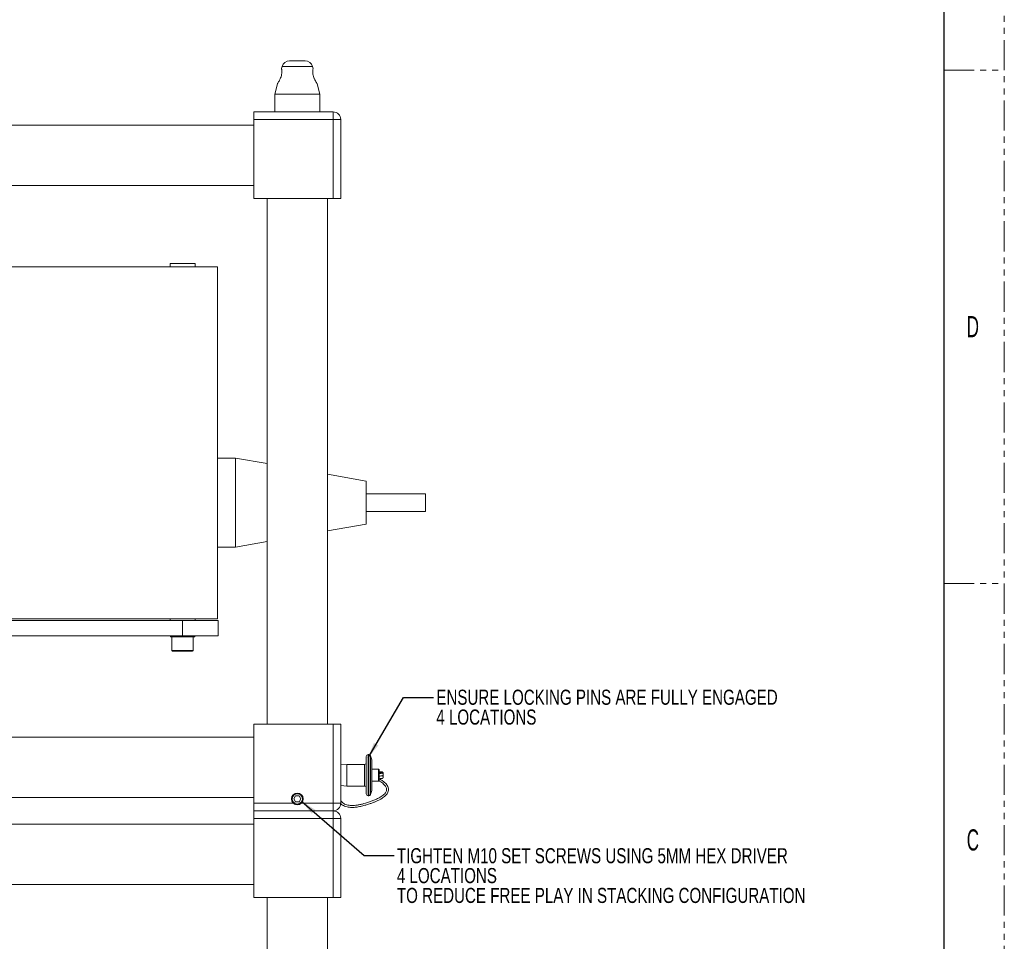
# Model space of a CAD drawing. Header units: millimetres. Extents: x 0 to 1118, y 0 to 864.
# Tile 9 of 13: x 910 to 1118, y 249 to 442. Entities that reach past the tile are written whole.
import ezdxf

# ---------------------------------------------------------------- set-up
doc = ezdxf.new("R2010")
doc.units = ezdxf.units.MM
doc.linetypes.add('PHANTOM', pattern=[12.7, 6.35, -1.27, 1.27, -1.27, 1.27, -1.27])
doc.styles.add('SLDTEXTSTYLE0', font='TXT', dxfattribs={"width": 0.75})
doc.styles.add('SLDTEXTSTYLE1', font='TXT', dxfattribs={"width": 0.6})
doc.dimstyles.new('SLDDIMSTYLE2', dxfattribs={"dimtxt": 0.18, "dimasz": 3.302, "dimexe": 0, "dimexo": 0.0625, "dimgap": 0, "dimtad": 0, "dimtih": 1, "dimtoh": 1, "dimdec": 0, "dimrnd": 1e-09, "dimzin": 0, "dimdsep": 46, "dimtxsty": 'Standard', "dimsah": 1, "dimcen": 0.09, "dimadec": 0, "dimazin": 0, "dimtfac": 3.302, "dimtdec": 0, "dimtofl": 0, "dimtmove": 0, "dimatfit": 3, "dimfxl": 1, "dimfrac": 2, "dimtolj": 1, "dimtzin": 0, "dimarcsym": 0})

# ---------------------------------------------------------------- blocks, each defined once
blk = doc.blocks.new('SW_NOTE_41')
at = {"color": 0, "linetype": 'Continuous', "lineweight": 0, "char_height": 3.175, "attachment_point": 1, "style": 'SLDTEXTSTYLE0'}
for s, insert in [('TIGHTEN M10 SET SCREWS USING 5MM HEX DRIVER', (0.55, 1.57)), ('4 LOCATIONS', (0.55, -2.61)), ('TO REDUCE FREE PLAY IN STACKING CONFIGURATION', (0.55, -6.78))]:
    blk.add_mtext(s, dxfattribs=dict(at, insert=insert))
blk = doc.blocks.new('SW_NOTE_42')
at = {"color": 0, "linetype": 'Continuous', "lineweight": 0, "char_height": 3.175, "attachment_point": 1, "style": 'SLDTEXTSTYLE0'}
for s, insert in [('ENSURE LOCKING PINS ARE FULLY ENGAGED', (0.56, 1.64)), ('4 LOCATIONS', (0.56, -2.53))]:
    blk.add_mtext(s, dxfattribs=dict(at, insert=insert))

msp = doc.modelspace()

# ---------------------------------------------------------------- linework, layer by layer
at = {"color": 7, "linetype": 'PHANTOM', "lineweight": 0}
for p, q in [((1117.6, 0), (1117.6, 863.6)), ((1104.9, 431.8), (1117.6, 431.8)), ((1104.9, 323.85), (1117.6, 323.85))]:
    msp.add_line(p, q, dxfattribs=at)
at = {"color": 7, "linetype": 'Continuous', "lineweight": 30}
msp.add_line((1104.9, 838.2), (1104.9, 25.4), dxfattribs=at)
at = {"color": 7, "linetype": 'Continuous', "lineweight": 15}
for p, q in [((967.1774, 433.7903), (970.4573, 433.7903)), ((965.6078, 432.5859), (965.4883, 432.1398)), ((972.1516, 432.1205), (972.0269, 432.5859)), ((964.6353, 428.9564), (964.0549, 426.7903)), ((973.5799, 426.7903), (973.0017, 428.948)), ((964.0549, 426.7903), (964.0549, 423.0403)), ((964.0549, 426.7903), (968.8174, 426.7903)), ((968.8174, 426.7903), (973.5799, 426.7903)), ((973.5799, 423.0403), (973.5799, 426.7903)), ((959.6924, 423.0403), (976.3549, 423.0403)), ((959.6924, 421.4528), (959.6924, 423.0403)), ((976.3549, 423.0403), (976.3549, 421.4528)), ((959.6924, 404.7903), (959.6924, 421.4528)), ((976.3549, 421.4528), (959.6924, 421.4528)), ((976.3549, 404.7903), (976.3549, 421.4528)), ((977.9424, 421.4528), (976.3549, 421.4528)), ((977.9424, 421.4528), (977.9424, 404.7903)), ((959.6924, 420.2653), (702.9424, 420.2653)), ((702.9424, 407.5653), (959.6924, 407.5653)), ((976.3549, 404.7903), (959.6924, 404.7903)), ((962.4674, 404.7903), (962.4674, 294.2903)), ((975.1674, 294.2903), (975.1674, 404.7903)), ((977.9424, 404.7903), (976.3549, 404.7903)), ((741.0424, 390.434), (952.0424, 390.434)), ((942.0299, 391.184), (942.0299, 390.434)), ((942.0299, 391.184), (947.3049, 391.184)), ((947.3049, 390.434), (947.3049, 391.184)), ((952.0424, 390.434), (952.0424, 316.434)), ((955.7924, 350.2465), (952.0424, 350.2465)), ((962.4674, 349.0696), (955.7924, 350.2465)), ((955.7924, 350.2465), (955.7924, 331.4965)), ((983.2924, 345.3976), (975.1674, 346.8302)), ((983.2924, 345.3976), (983.2924, 336.3455)), ((995.7924, 342.7465), (983.2924, 342.7465)), ((995.7924, 342.7465), (995.7924, 338.9965)), ((983.2924, 338.9965), (995.7924, 338.9965)), ((975.1674, 334.9129), (983.2924, 336.3455)), ((955.7924, 331.4965), (962.4674, 332.6735)), ((952.0424, 331.4965), (955.7924, 331.4965)), ((741.0424, 316.434), (952.0424, 316.434)), ((748.4174, 316.059), (944.6674, 316.059)), ((942.0299, 316.434), (942.0299, 316.059)), ((944.6674, 312.884), (944.6674, 316.059)), ((944.6674, 316.059), (952.1674, 316.059)), ((947.3049, 316.059), (947.3049, 316.434)), ((952.1674, 316.059), (952.1674, 312.884)), ((748.4174, 312.884), (944.6674, 312.884)), ((942.1049, 312.884), (942.1049, 312.634)), ((942.1049, 312.634), (944.6674, 312.634)), ((942.4174, 312.634), (942.4174, 309.784)), ((944.6674, 312.884), (947.2299, 312.884)), ((952.1674, 312.884), (944.6674, 312.884)), ((944.6674, 312.634), (947.2299, 312.634)), ((946.9174, 309.784), (946.9174, 312.634)), ((947.2299, 312.634), (947.2299, 312.884)), ((959.6924, 294.2903), (976.3549, 294.2903)), ((959.6924, 277.6278), (959.6924, 294.2903)), ((976.3549, 277.6278), (976.3549, 294.2903)), ((976.3549, 294.2903), (977.9424, 294.2903)), ((977.9424, 294.2903), (977.9424, 277.6278)), ((959.6924, 291.5153), (702.9424, 291.5153)), ((983.332, 279.6033), (983.332, 287.4773)), ((983.8478, 287.8742), (983.7288, 287.8742)), ((984.5226, 286.7838), (984.2207, 287.613)), ((984.5226, 286.7838), (984.5226, 280.2968)), ((977.9779, 285.6873), (977.9424, 285.6518)), ((977.9424, 281.4288), (977.9424, 285.6518)), ((977.9424, 285.0353), (977.9424, 285.0353)), ((979.2626, 285.8223), (977.9779, 285.6873)), ((977.9779, 285.6873), (977.9779, 281.3933)), ((982.9351, 285.8223), (979.2626, 285.8223)), ((979.2626, 285.8223), (979.2626, 281.2583)), ((985.9156, 284.7849), (984.5226, 284.7849)), ((986.0109, 284.6896), (986.0109, 284.2457)), ((986.0109, 284.2457), (986.0109, 282.3909)), ((977.9424, 282.0453), (977.9424, 282.0453)), ((984.5226, 282.2957), (985.9156, 282.2957)), ((977.9424, 281.4288), (977.9779, 281.3933)), ((977.9779, 281.3933), (979.2626, 281.2583)), ((979.2626, 281.2583), (982.9351, 281.2583)), ((984.2207, 279.4676), (984.5226, 280.2968)), ((702.9424, 278.8153), (959.6924, 278.8153)), ((968.4565, 279.1653), (968.0957, 278.5403)), ((968.0957, 278.5403), (968.4565, 277.9153)), ((969.1782, 279.1653), (968.4565, 279.1653)), ((968.4565, 277.9153), (969.1782, 277.9153)), ((969.5391, 278.5403), (969.1782, 279.1653)), ((969.1782, 277.9153), (969.5391, 278.5403)), ((983.7288, 279.2064), (983.8478, 279.2064)), ((959.6924, 277.6278), (968.2731, 277.6278)), ((959.6924, 276.0403), (959.6924, 277.6278)), ((959.6924, 276.0403), (976.3549, 276.0403)), ((959.6924, 274.4528), (959.6924, 276.0403)), ((969.3617, 277.6278), (976.3549, 277.6278)), ((977.9424, 277.6278), (976.3549, 277.6278)), ((976.3549, 277.6278), (976.3549, 276.0403)), ((976.3549, 276.0403), (976.3549, 274.4528)), ((959.6924, 257.7903), (959.6924, 274.4528)), ((976.3549, 274.4528), (959.6924, 274.4528)), ((976.3549, 257.7903), (976.3549, 274.4528)), ((977.9424, 274.4528), (976.3549, 274.4528)), ((977.9424, 274.4528), (977.9424, 257.7903)), ((959.6924, 273.2653), (702.9424, 273.2653)), ((702.9424, 260.5653), (959.6924, 260.5653)), ((976.3549, 257.7903), (959.6924, 257.7903)), ((962.4674, 257.7903), (962.4674, 147.2903)), ((975.1674, 147.2903), (975.1674, 257.7903)), ((977.9424, 257.7903), (976.3549, 257.7903))]:
    msp.add_line(p, q, dxfattribs=at)
at = {"color": 9, "linetype": 'Continuous', "lineweight": 15}
for p, q in [((968.8174, 432.5859), (965.6078, 432.5859)), ((972.0269, 432.5859), (968.8174, 432.5859)), ((942.4174, 309.784), (944.6674, 309.784)), ((944.6674, 309.784), (946.9174, 309.784)), ((983.7288, 287.8742), (983.7288, 279.2064)), ((983.8478, 279.2064), (983.8478, 287.8742)), ((984.2207, 287.613), (984.2207, 279.4676)), ((982.9351, 281.2583), (982.9351, 285.8223)), ((985.9156, 284.3042), (985.9156, 284.7849)), ((985.9156, 282.2957), (985.9156, 284.3042))]:
    msp.add_line(p, q, dxfattribs=at)
at = {"color": 7, "linetype": 'Continuous', "lineweight": 15}
msp.add_circle((968.8174, 278.5403), 1.25, dxfattribs=at)
for centre, radius, start, end in [((967.1774, 432.1653), 1.625, 90, 165), ((970.4573, 432.1653), 1.625, 15, 90), ((976.3549, 421.4528), 1.5875, 0, 90), ((942.5674, 309.784), 0.15, 180, 270), ((946.7674, 309.784), 0.15, 270, 0), ((982.9351, 286.2192), 0.3969, 270, 0), ((983.7288, 287.4773), 0.3969, 90, 180), ((983.8478, 287.4773), 0.3969, 20, 90), ((985.9156, 284.6896), 0.0953, 0, 90), ((985.9156, 282.3909), 0.0953, 270, 0), ((982.9351, 280.8614), 0.3969, 0, 90), ((968.8174, 278.5403), 1.0625, 300.815256, 239.184744), ((983.7288, 279.6033), 0.3969, 180, 270), ((983.8478, 279.6033), 0.3969, 270, 340), ((976.3549, 277.6278), 1.5875, 270, 0), ((976.3549, 274.4528), 1.5875, 0, 90)]:
    msp.add_arc(centre, radius, start, end, dxfattribs=at)
for points, knots in [([(965.4885, 432.1397), (965.4885, 432.1399), (965.4826, 432.1696), (965.5048, 432.0659), (965.5455, 431.8242), (965.5706, 431.419), (965.5239, 430.9349), (965.3953, 430.4339), (965.2017, 429.9448), (965.0151, 429.58), (964.9117, 429.3995), (964.8809, 429.3456)], [0, 0, 0, 0, 0.00089306, 0.13441806, 0.26783417, 0.40393679, 0.53552164, 0.6595581, 0.78936215, 0.93712995, 1, 1, 1, 1]), ([(972.3216, 430.2333), (972.2643, 430.3998), (972.1495, 430.7332), (972.0734, 431.2364), (972.0736, 431.6639), (972.1116, 431.972), (972.1456, 432.1371), (972.1426, 432.1225), (972.1416, 432.1178)], [0, 0, 0, 0, 0.18495273, 0.37054077, 0.54422956, 0.72204746, 0.91050696, 1, 1, 1, 1]), ([(964.8809, 429.3456), (964.8227, 429.2484), (964.7061, 429.0537), (964.6247, 428.9308), (964.6378, 428.9508), (964.6405, 428.955)], [0, 0, 0, 0, 0.44070683, 0.88350104, 1, 1, 1, 1]), ([(972.9993, 428.9473), (973.0008, 428.945), (973.0171, 428.9197), (972.9586, 429.0096), (972.8352, 429.2053), (972.6359, 429.5466), (972.4502, 429.9109), (972.3499, 430.1622), (972.3216, 430.2333)], [0, 0, 0, 0, 0.02005864, 0.21884977, 0.4182217, 0.64146089, 0.89855848, 1, 1, 1, 1]), ([(942.5674, 309.634), (942.5954, 309.634), (942.6386, 309.634), (942.9004, 309.634), (943.1715, 309.634), (943.5079, 309.634), (943.9968, 309.634), (944.4032, 309.634), (944.6674, 309.634)], [0, 0, 0, 0, 0.23945684, 0.36836066, 0.5, 0.63163934, 0.76054316, 1, 1, 1, 1]), ([(944.6674, 309.634), (944.9315, 309.634), (945.3379, 309.634), (945.8268, 309.634), (946.1633, 309.634), (946.4343, 309.634), (946.6962, 309.634), (946.7393, 309.634), (946.7674, 309.634)], [0, 0, 0, 0, 0.239456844, 0.36836066, 0.5, 0.63163934, 0.760543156, 1, 1, 1, 1]), ([(986.6583, 284.222), (986.6331, 284.2301), (986.5851, 284.2456), (986.3361, 284.2648), (986.1011, 284.2774), (986.0109, 284.2822)], [0, 0, 0, 0, 0.40497625, 0.7714286, 1, 1, 1, 1]), ([(986.5794, 284.2206), (986.5746, 284.216), (986.5648, 284.2066), (986.4169, 284.1882), (986.2366, 284.1733), (986.0334, 284.1645), (986.0109, 284.1635)], [0, 0, 0, 0, 0.248223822, 0.50090184, 0.944759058, 1, 1, 1, 1]), ([(986.6588, 283.9615), (986.6494, 283.9671), (986.6312, 283.9779), (986.4652, 283.9982), (986.2638, 284.0144), (986.043, 284.0239), (986.0109, 284.0253)], [0, 0, 0, 0, 0.25945656, 0.50265531, 0.92758112, 1, 1, 1, 1]), ([(986.5813, 283.9611), (986.563, 283.9539), (986.5278, 283.9401), (986.305, 283.9227), (986.0889, 283.9111), (986.0109, 283.9069)], [0, 0, 0, 0, 0.40881029, 0.78648014, 1, 1, 1, 1]), ([(986.8628, 283.8178), (986.8683, 283.8274), (986.8851, 283.8567), (986.8976, 283.9138), (986.8979, 283.9842), (986.8797, 284.0527), (986.8461, 284.1129), (986.789, 284.1748), (986.7046, 284.2229), (986.6371, 284.23), (986.6058, 284.2333)], [0, 0, 0, 0, 0.055580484, 0.170021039, 0.287595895, 0.405328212, 0.520273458, 0.630066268, 0.828554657, 1, 1, 1, 1]), ([(986.6058, 283.4029), (986.6304, 283.4051), (986.684, 283.41), (986.7731, 283.4484), (986.8416, 283.5131), (986.881, 283.5871), (986.898, 283.6536), (986.8979, 283.7243), (986.88, 283.7927), (986.8466, 283.853), (986.7897, 283.9148), (986.706, 283.9629), (986.6386, 283.9701), (986.6074, 283.9735)], [0, 0, 0, 0, 0.09125252, 0.19840572, 0.32458428, 0.39488901, 0.46868933, 0.54440948, 0.6201326, 0.69395804, 0.7643542, 0.89117987, 1, 1, 1, 1]), ([(977.9008, 277.6151), (977.9201, 277.593), (978.0424, 277.4526), (978.3439, 277.2586), (978.9315, 276.9438), (979.6973, 276.7746), (980.5833, 276.7545), (981.4428, 276.8363), (982.3374, 277.0066), (983.1357, 277.2367), (983.8472, 277.4583), (984.4636, 277.6607), (985.0749, 277.8957), (985.6587, 278.1455), (986.2295, 278.4276), (986.7368, 278.7273), (987.1481, 279.0262), (987.4622, 279.3132), (987.7187, 279.6189), (987.9177, 279.9714), (988.0135, 280.3363), (988.0086, 280.6918), (987.9217, 281.0332), (987.7564, 281.3644), (987.5054, 281.6985), (987.1822, 282.0232), (986.7871, 282.3398), (986.3955, 282.6073), (986.1346, 282.7544), (986.0525, 282.8007)], [0, 0, 0, 0, 0.00543365, 0.03442132, 0.06379986, 0.12553702, 0.17090379, 0.22089688, 0.2783871, 0.33238205, 0.36827284, 0.41060844, 0.44735662, 0.48615278, 0.52611229, 0.56589448, 0.60083745, 0.63137581, 0.66079104, 0.69684513, 0.73740193, 0.77099583, 0.80203663, 0.83902299, 0.87601751, 0.91093965, 0.94720229, 0.9833841, 1, 1, 1, 1]), ([(986.007, 282.3682), (986.048, 282.3447), (986.2642, 282.2207), (986.5976, 281.9856), (986.9644, 281.6849), (987.2482, 281.3878), (987.4531, 281.097), (987.5717, 280.8224), (987.6207, 280.5651), (987.5997, 280.2786), (987.4786, 279.9792), (987.2801, 279.7028), (987.0235, 279.4419), (986.6838, 279.1716), (986.1804, 278.8503), (985.5202, 278.5131), (984.7627, 278.1963), (984.1057, 277.9552), (983.5727, 277.7717), (983.0762, 277.6181), (982.4886, 277.465), (981.8172, 277.3129), (981.1462, 277.2029), (980.5301, 277.1541), (979.966, 277.1664), (979.4478, 277.2381), (978.9813, 277.3738), (978.4438, 277.6351), (978.1406, 277.9333), (977.9424, 278.1282)], [0, 0, 0, 0, 0.00884012, 0.0466446, 0.08379353, 0.11979358, 0.1581827, 0.19453617, 0.22548687, 0.26276086, 0.30299682, 0.33586916, 0.36517189, 0.39868598, 0.43777815, 0.49300522, 0.54616901, 0.59445433, 0.62483857, 0.65232471, 0.69195526, 0.73879243, 0.78150823, 0.81952921, 0.85466297, 0.88721703, 0.91742202, 0.94599921, 1, 1, 1, 1]), ([(986.0109, 283.354), (986.1011, 283.3588), (986.3361, 283.3714), (986.5851, 283.3907), (986.6331, 283.4061), (986.6583, 283.4142)], [0, 0, 0, 0, 0.2285714, 0.59502375, 1, 1, 1, 1]), ([(986.5001, 283.3866), (986.4966, 283.3858), (986.4675, 283.3782), (986.301, 283.3671), (986.0878, 283.3555), (986.0109, 283.3513)], [0, 0, 0, 0, 0.07912901, 0.66740922, 1, 1, 1, 1]), ([(986.0109, 282.7984), (986.1011, 282.8032), (986.3361, 282.8158), (986.5851, 282.835), (986.6331, 282.8505), (986.6583, 282.8586)], [0, 0, 0, 0, 0.2285714, 0.59502375, 1, 1, 1, 1]), ([(986.6058, 282.8472), (986.6304, 282.8495), (986.684, 282.8543), (986.7731, 282.8928), (986.8416, 282.9575), (986.881, 283.0314), (986.898, 283.098), (986.8979, 283.1686), (986.88, 283.237), (986.8466, 283.2974), (986.7897, 283.3588), (986.721, 283.401), (986.6691, 283.4077), (986.6534, 283.4097)], [0, 0, 0, 0, 0.09645892, 0.20972572, 0.34310338, 0.41741933, 0.49543032, 0.57547067, 0.65551416, 0.73355169, 0.8079643, 0.94202599, 1, 1, 1, 1]), ([(986.8628, 283.2622), (986.8683, 283.2718), (986.8851, 283.301), (986.8976, 283.3583), (986.8976, 283.4283), (986.8824, 283.4914), (986.8615, 283.5255), (986.8528, 283.5395)], [0, 0, 0, 0, 0.11391862, 0.34847775, 0.589461, 0.83076698, 1, 1, 1, 1]), ([(968.2731, 277.6278), (968.3816, 277.5767), (968.5987, 277.4745), (968.9645, 277.4692), (969.2183, 277.5462), (969.3415, 277.6163), (969.3617, 277.6278)], [0, 0, 0, 0, 0.31324633, 0.62648809, 0.93890842, 1, 1, 1, 1])]:
    msp.add_open_spline(points, degree=3, knots=knots, dxfattribs=at)

# ---------------------------------------------------------------- block references
at = {"color": 7, "linetype": 'Continuous', "lineweight": 0}
for name, p in [('SW_NOTE_42', (997.5086, 299.8847)), ('SW_NOTE_41', (989.2201, 266.6232))]:
    msp.add_blockref(name, p, dxfattribs=at)

# ---------------------------------------------------------------- texts
at = {"color": 7, "linetype": 'Continuous', "lineweight": 0, "char_height": 4.445, "attachment_point": 1, "style": 'SLDTEXTSTYLE1'}
for s, insert in [('D', (1109.6943, 380.0977)), ('C', (1109.6943, 272.1477))]:
    msp.add_mtext(s, dxfattribs=dict(at, insert=insert))

# ---------------------------------------------------------------- leaders
at = {"color": 7, "linetype": 'Continuous', "lineweight": 0}
for points in [[(983.7288, 287.2191), (991.1586, 299.8847), (997.5086, 299.8847)], [(969.7459, 278.0238), (982.8701, 266.6232), (989.2201, 266.6232)]]:
    msp.add_leader(points, dimstyle='SLDDIMSTYLE2', dxfattribs=at)

doc.saveas('drawing.dxf')
